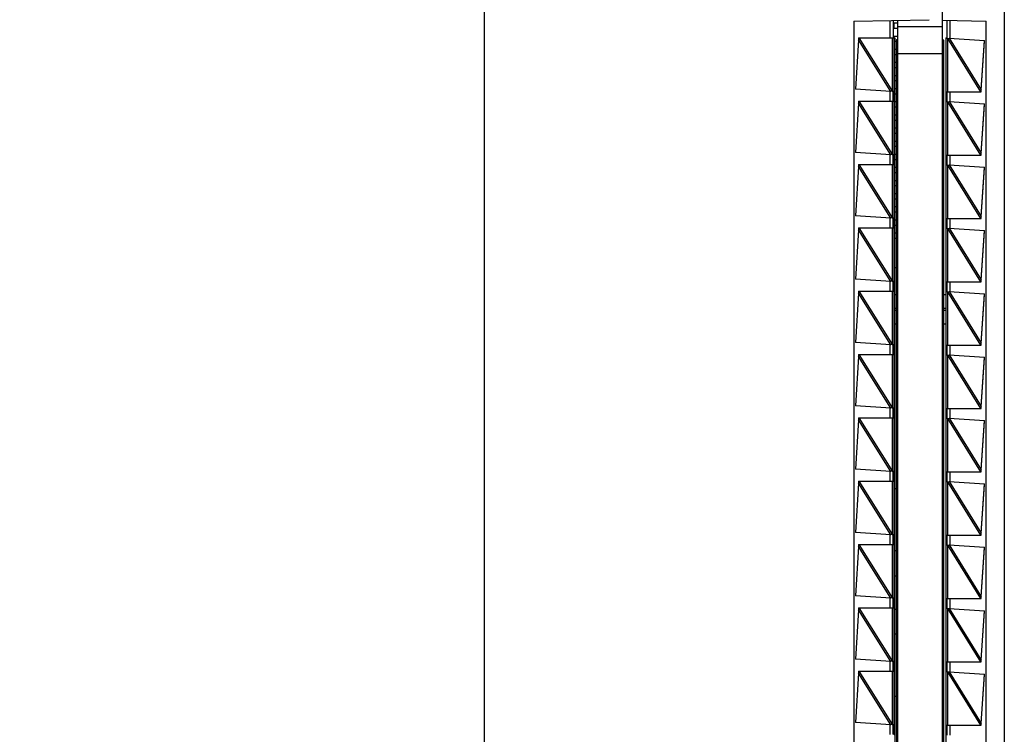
# Model space of a CAD drawing. Header units: inches. Extents: x 0 to 22, y 0 to 17.
# Tile 58 of 61: x 16.3 to 17.8, y 9.2 to 10.2. Entities that reach past the tile are written whole.
import ezdxf

# ---------------------------------------------------------------- set-up
doc = ezdxf.new("R2010")
doc.units = ezdxf.units.IN
doc.header["$LTSCALE"] = 1.21
doc.header["$MEASUREMENT"] = 0
doc.layers.get('0').update_dxf_attribs({"linetype": 'CONTINUOUS'})
doc.layers.add('DIMENSIONS', color=7, linetype='CONTINUOUS')
doc.styles.get("Standard").update_dxf_attribs({"font": 'txt', "width": 0.8})
doc.dimstyles.new('DIMSTYLE_2', dxfattribs={"dimtxt": 0.125, "dimasz": 0.18, "dimexe": 0.18, "dimexo": 0.0625, "dimgap": 0.09, "dimtad": 0, "dimtih": 1, "dimtoh": 1, "dimdec": 3, "dimzin": 4, "dimdsep": 46, "dimtxsty": 'STANDARD', "dimblk": '_FILLED', "dimblk1": '_FILLED', "dimblk2": '_FILLED', "dimcen": 0.09, "dimadec": 0, "dimazin": 0, "dimtp": 0.01, "dimtm": 0.01, "dimtfac": 1, "dimtdec": 3, "dimtofl": 0, "dimtmove": 0, "dimatfit": 3, "dimldrblk": '_FILLED', "dimfxl": 1, "dimtolj": 1, "dimtzin": 4, "dimarcsym": 0})

# ---------------------------------------------------------------- blocks, each defined once
blk = doc.blocks.new('*D21')
at = {"layer": 'DIMENSIONS', "color": 2, "linetype": 'CONTINUOUS'}
blk.add_line((17.1511, 11.0986), (17.1511, 11.4705), dxfattribs=at)
at = {"layer": 'DIMENSIONS', "color": 2, "linetype": 'CONTINUOUS', "insert": (17.0886, 11.533), "char_height": 0.125, "width": 1.225, "attachment_point": 1, "rotation": 90, "line_spacing_factor": 0.9}
blk.add_mtext('.502{\\Ftxt.shx;\\W1.000000;\\H0.125000; }[12.75]', dxfattribs=at)
blk = doc.blocks.new('_FILLED')
at = {"color": 0, "linetype": 'BYBLOCK'}
blk.add_solid([(0, 0), (-1, 0.1736), (-1, -0.1736)], dxfattribs=at)
blk = doc.blocks.new('*D23')
at = {"layer": 'DIMENSIONS', "color": 2, "linetype": 'CONTINUOUS'}
blk.add_line((16.9635, 10.911), (16.5786, 10.911), dxfattribs=at)
at = {"layer": 'DIMENSIONS', "color": 2, "linetype": 'CONTINUOUS', "insert": (16.5161, 10.9735), "char_height": 0.125, "width": 1.425, "attachment_point": 3, "line_spacing_factor": 0.9}
blk.add_mtext('4.822{\\Ftxt.shx;\\W1.000000;\\H0.125000; }[122.48]', dxfattribs=at)

msp = doc.modelspace()

# ---------------------------------------------------------------- linework, layer by layer
at = {"color": 7, "linetype": 'CONTINUOUS'}
for p, q in [((17.0161, 6.0942), (17.0161, 10.9058)), ((17.7961, 10.9058), (17.7961, 6.0942)), ((17.7031, 6.7205), (17.7031, 10.2795)), ((17.5701, 10.2283), (17.6832, 10.2303)), ((17.5701, 10.2283), (17.5701, 6.7717)), ((17.6291, 10.2294), (17.6291, 10.203)), ((17.6302, 10.225), (17.6302, 10.2171)), ((17.6361, 10.225), (17.6302, 10.225)), ((17.6361, 6.7705), (17.6361, 10.2295)), ((17.7031, 10.2295), (17.7691, 10.2283)), ((17.7101, 10.202), (17.7101, 10.2294)), ((17.7691, 6.7717), (17.7691, 10.2283)), ((17.6361, 10.2171), (17.6302, 10.2171)), ((17.7031, 10.2195), (17.6361, 10.2195)), ((17.5773, 10.2001), (17.5728, 10.1261)), ((17.5772, 10.203), (17.6318, 10.203)), ((17.5772, 10.203), (17.5773, 10.201)), ((17.578, 10.203), (17.5773, 10.2001)), ((17.5773, 10.2004), (17.5773, 10.2001)), ((17.6302, 10.2053), (17.6302, 10.203)), ((17.6361, 10.2053), (17.6302, 10.2053)), ((17.6318, 10.203), (17.6318, 6.797)), ((17.6341, 10.1974), (17.6318, 10.1974)), ((17.6341, 10.2005), (17.6341, 6.8005)), ((17.6341, 10.2005), (17.6361, 10.2005)), ((17.7051, 10.1995), (17.7031, 10.1995)), ((17.7051, 6.7995), (17.7051, 10.1995)), ((17.7081, 10.203), (17.7081, 6.797)), ((17.7081, 10.203), (17.7101, 10.203)), ((17.7111, 10.202), (17.7081, 10.202)), ((17.7111, 10.202), (17.7133, 10.2024)), ((17.7133, 10.2024), (17.7662, 10.1989)), ((17.7613, 10.1245), (17.7662, 10.1983)), ((17.7614, 10.1249), (17.7662, 10.1989)), ((17.6341, 10.1856), (17.6318, 10.1856)), ((17.6341, 10.1777), (17.6318, 10.1777)), ((17.6341, 10.1659), (17.6318, 10.1659)), ((17.6341, 10.1581), (17.6318, 10.1581)), ((17.6341, 10.1462), (17.6318, 10.1462)), ((17.6341, 10.1384), (17.6318, 10.1384)), ((17.6257, 10.1226), (17.5728, 10.1261)), ((17.6279, 10.123), (17.6257, 10.1226)), ((17.628, 10.123), (17.631, 10.123)), ((17.6291, 10.1221), (17.629, 10.123)), ((17.6291, 10.1221), (17.6291, 10.1089)), ((17.6291, 10.1089), (17.6291, 10.1221)), ((17.6341, 10.1266), (17.6318, 10.1266)), ((17.7081, 10.122), (17.7615, 10.122)), ((17.7101, 10.107), (17.7101, 10.122)), ((17.7606, 10.122), (17.7614, 10.1249)), ((17.7613, 10.1244), (17.7613, 10.1245)), ((17.7613, 10.1241), (17.7613, 10.1244)), ((17.7615, 10.122), (17.7613, 10.1241)), ((17.5773, 10.1051), (17.5728, 10.0311)), ((17.5772, 10.108), (17.631, 10.108)), ((17.5772, 10.108), (17.5773, 10.106)), ((17.578, 10.108), (17.5773, 10.1051)), ((17.5773, 10.1054), (17.5773, 10.1051)), ((17.629, 10.108), (17.6291, 10.1089)), ((17.6341, 10.1187), (17.6318, 10.1187)), ((17.6341, 10.1069), (17.6318, 10.1069)), ((17.7111, 10.107), (17.7081, 10.107)), ((17.7111, 10.107), (17.7133, 10.1074)), ((17.7133, 10.1074), (17.7662, 10.1039)), ((17.6341, 10.099), (17.6318, 10.099)), ((17.7613, 10.0295), (17.7662, 10.1033)), ((17.7614, 10.0299), (17.7662, 10.1039)), ((17.6341, 10.0872), (17.6318, 10.0872)), ((17.6341, 10.0793), (17.6318, 10.0793)), ((17.6341, 10.0675), (17.6318, 10.0675)), ((17.6341, 10.0596), (17.6318, 10.0596)), ((17.6341, 10.0478), (17.6318, 10.0478)), ((17.6257, 10.0276), (17.5728, 10.0311)), ((17.6341, 10.0399), (17.6318, 10.0399)), ((17.6279, 10.028), (17.6257, 10.0276)), ((17.628, 10.028), (17.631, 10.028)), ((17.6291, 10.0271), (17.629, 10.028)), ((17.6291, 10.0271), (17.6291, 10.0139)), ((17.6291, 10.0139), (17.6291, 10.0271)), ((17.6341, 10.0281), (17.6318, 10.0281)), ((17.6341, 10.0203), (17.6318, 10.0203)), ((17.7081, 10.027), (17.7615, 10.027)), ((17.7101, 10.012), (17.7101, 10.027)), ((17.7606, 10.027), (17.7614, 10.0299)), ((17.7613, 10.0294), (17.7613, 10.0295)), ((17.7613, 10.0291), (17.7613, 10.0294)), ((17.7615, 10.027), (17.7613, 10.0291)), ((17.5773, 10.0101), (17.5728, 9.9361)), ((17.5772, 10.013), (17.631, 10.013)), ((17.5772, 10.013), (17.5773, 10.011)), ((17.578, 10.013), (17.5773, 10.0101)), ((17.5773, 10.0104), (17.5773, 10.0101)), ((17.629, 10.013), (17.6291, 10.0139)), ((17.6341, 10.0084), (17.6318, 10.0084)), ((17.7111, 10.012), (17.7081, 10.012)), ((17.7111, 10.012), (17.7133, 10.0124)), ((17.7133, 10.0124), (17.7662, 10.0089)), ((17.7613, 9.9345), (17.7662, 10.0083)), ((17.7614, 9.9349), (17.7662, 10.0089)), ((17.6341, 10.0006), (17.6318, 10.0006)), ((17.6341, 9.9888), (17.6318, 9.9888)), ((17.6341, 9.9809), (17.6318, 9.9809)), ((17.6341, 9.9691), (17.6318, 9.9691)), ((17.6341, 9.9612), (17.6318, 9.9612)), ((17.6341, 9.9494), (17.6318, 9.9494)), ((17.6257, 9.9326), (17.5728, 9.9361)), ((17.6279, 9.933), (17.6257, 9.9326)), ((17.628, 9.933), (17.631, 9.933)), ((17.6291, 9.9321), (17.629, 9.933)), ((17.6291, 9.9321), (17.6291, 9.9189)), ((17.6291, 9.9189), (17.6291, 9.9321)), ((17.6341, 9.9415), (17.6318, 9.9415)), ((17.6341, 9.9297), (17.6318, 9.9297)), ((17.7081, 9.932), (17.7615, 9.932)), ((17.7101, 9.917), (17.7101, 9.932)), ((17.7606, 9.932), (17.7614, 9.9349)), ((17.7613, 9.9344), (17.7613, 9.9345)), ((17.7613, 9.9341), (17.7613, 9.9344)), ((17.7615, 9.932), (17.7613, 9.9341)), ((17.5773, 9.9151), (17.5728, 9.8411)), ((17.5772, 9.918), (17.631, 9.918)), ((17.5772, 9.918), (17.5773, 9.916)), ((17.578, 9.918), (17.5773, 9.9151)), ((17.5773, 9.9154), (17.5773, 9.9151)), ((17.629, 9.918), (17.6291, 9.9189)), ((17.6341, 9.9218), (17.6318, 9.9218)), ((17.7111, 9.917), (17.7081, 9.917)), ((17.7111, 9.917), (17.7133, 9.9174)), ((17.7133, 9.9174), (17.7662, 9.9139)), ((17.7613, 9.8395), (17.7662, 9.9133)), ((17.7614, 9.8399), (17.7662, 9.9139)), ((17.6341, 9.91), (17.6318, 9.91)), ((17.6341, 9.9021), (17.6318, 9.9021)), ((17.6318, 9.8588), (17.6341, 9.8588)), ((17.6257, 9.8376), (17.5728, 9.8411)), ((17.7606, 9.837), (17.7614, 9.8399)), ((17.7613, 9.8394), (17.7613, 9.8395)), ((17.7613, 9.8391), (17.7613, 9.8394)), ((17.7615, 9.837), (17.7613, 9.8391)), ((17.6279, 9.838), (17.6257, 9.8376)), ((17.628, 9.838), (17.631, 9.838)), ((17.6291, 9.8371), (17.629, 9.838)), ((17.629, 9.823), (17.6291, 9.8239)), ((17.6291, 9.8371), (17.6291, 9.8239)), ((17.6291, 9.8239), (17.6291, 9.8371)), ((17.7081, 9.837), (17.7615, 9.837)), ((17.7101, 9.822), (17.7101, 9.837)), ((17.5773, 9.8201), (17.5728, 9.7461)), ((17.5772, 9.823), (17.631, 9.823)), ((17.5772, 9.823), (17.5773, 9.821)), ((17.578, 9.823), (17.5773, 9.8201)), ((17.5773, 9.8204), (17.5773, 9.8201)), ((17.6341, 9.8175), (17.6318, 9.8175)), ((17.7081, 9.8175), (17.7051, 9.8175)), ((17.7111, 9.822), (17.7081, 9.822)), ((17.7111, 9.822), (17.7133, 9.8224)), ((17.7133, 9.8224), (17.7662, 9.8189)), ((17.7613, 9.7445), (17.7662, 9.8183)), ((17.7614, 9.7449), (17.7662, 9.8189)), ((17.6318, 9.7978), (17.6341, 9.7978)), ((17.7051, 9.7978), (17.7081, 9.7978)), ((17.6341, 9.7939), (17.6318, 9.7939)), ((17.7081, 9.7939), (17.7051, 9.7939)), ((17.6318, 9.7742), (17.6341, 9.7742)), ((17.7051, 9.7742), (17.7081, 9.7742)), ((17.6257, 9.7426), (17.5728, 9.7461)), ((17.6279, 9.743), (17.6257, 9.7426)), ((17.628, 9.743), (17.631, 9.743)), ((17.6291, 9.7421), (17.629, 9.743)), ((17.6291, 9.7421), (17.6291, 9.7289)), ((17.6291, 9.7289), (17.6291, 9.7421)), ((17.7081, 9.742), (17.7615, 9.742)), ((17.7101, 9.727), (17.7101, 9.742)), ((17.7606, 9.742), (17.7614, 9.7449)), ((17.7613, 9.7444), (17.7613, 9.7445)), ((17.7613, 9.7441), (17.7613, 9.7444)), ((17.7615, 9.742), (17.7613, 9.7441)), ((17.5773, 9.7251), (17.5728, 9.6511)), ((17.5772, 9.728), (17.631, 9.728)), ((17.5772, 9.728), (17.5773, 9.726)), ((17.578, 9.728), (17.5773, 9.7251)), ((17.5773, 9.7254), (17.5773, 9.7251)), ((17.629, 9.728), (17.6291, 9.7289)), ((17.7111, 9.727), (17.7081, 9.727)), ((17.7111, 9.727), (17.7133, 9.7274)), ((17.7133, 9.7274), (17.7662, 9.7239)), ((17.7613, 9.6495), (17.7662, 9.7233)), ((17.7614, 9.6499), (17.7662, 9.7239)), ((17.6257, 9.6476), (17.5728, 9.6511)), ((17.6279, 9.648), (17.6257, 9.6476)), ((17.628, 9.648), (17.631, 9.648)), ((17.6291, 9.6471), (17.629, 9.648)), ((17.6291, 9.6471), (17.6291, 9.6339)), ((17.6291, 9.6339), (17.6291, 9.6471)), ((17.7081, 9.647), (17.7615, 9.647)), ((17.7101, 9.632), (17.7101, 9.647)), ((17.7606, 9.647), (17.7614, 9.6499)), ((17.7613, 9.6494), (17.7613, 9.6495)), ((17.7613, 9.6491), (17.7613, 9.6494)), ((17.7615, 9.647), (17.7613, 9.6491)), ((17.5772, 9.633), (17.631, 9.633)), ((17.5772, 9.633), (17.5773, 9.631)), ((17.578, 9.633), (17.5773, 9.6301)), ((17.629, 9.633), (17.6291, 9.6339)), ((17.7111, 9.632), (17.7081, 9.632)), ((17.7111, 9.632), (17.7133, 9.6324)), ((17.7133, 9.6324), (17.7662, 9.6289)), ((17.5773, 9.6301), (17.5728, 9.5561)), ((17.5773, 9.6304), (17.5773, 9.6301)), ((17.7613, 9.5545), (17.7662, 9.6283)), ((17.7614, 9.5549), (17.7662, 9.6289)), ((17.6257, 9.5526), (17.5728, 9.5561)), ((17.6279, 9.553), (17.6257, 9.5526)), ((17.628, 9.553), (17.631, 9.553)), ((17.6291, 9.5521), (17.629, 9.553)), ((17.6291, 9.5521), (17.6291, 9.5389)), ((17.6291, 9.5389), (17.6291, 9.5521)), ((17.7081, 9.552), (17.7615, 9.552)), ((17.7101, 9.537), (17.7101, 9.552)), ((17.7606, 9.552), (17.7614, 9.5549)), ((17.7613, 9.5544), (17.7613, 9.5545)), ((17.7613, 9.5541), (17.7613, 9.5544)), ((17.7615, 9.552), (17.7613, 9.5541)), ((17.5773, 9.5351), (17.5728, 9.4611)), ((17.5772, 9.538), (17.631, 9.538)), ((17.5772, 9.538), (17.5773, 9.536)), ((17.578, 9.538), (17.5773, 9.5351)), ((17.5773, 9.5354), (17.5773, 9.5351)), ((17.629, 9.538), (17.6291, 9.5389)), ((17.7111, 9.537), (17.7081, 9.537)), ((17.7111, 9.537), (17.7133, 9.5374)), ((17.7133, 9.5374), (17.7662, 9.5339)), ((17.7613, 9.4595), (17.7662, 9.5333)), ((17.7614, 9.4599), (17.7662, 9.5339)), ((17.6318, 9.527), (17.6341, 9.527)), ((17.6257, 9.4576), (17.5728, 9.4611)), ((17.6279, 9.458), (17.6257, 9.4576)), ((17.628, 9.458), (17.631, 9.458)), ((17.6291, 9.4571), (17.629, 9.458)), ((17.6291, 9.4571), (17.6291, 9.4439)), ((17.6291, 9.4439), (17.6291, 9.4571)), ((17.7081, 9.457), (17.7615, 9.457)), ((17.7101, 9.442), (17.7101, 9.457)), ((17.7606, 9.457), (17.7614, 9.4599)), ((17.7613, 9.4594), (17.7613, 9.4595)), ((17.7613, 9.4591), (17.7613, 9.4594)), ((17.7615, 9.457), (17.7613, 9.4591)), ((17.5773, 9.4401), (17.5728, 9.3661)), ((17.5772, 9.443), (17.631, 9.443)), ((17.5772, 9.443), (17.5773, 9.441)), ((17.578, 9.443), (17.5773, 9.4401)), ((17.5773, 9.4404), (17.5773, 9.4401)), ((17.629, 9.443), (17.6291, 9.4439)), ((17.7111, 9.442), (17.7081, 9.442)), ((17.7111, 9.442), (17.7133, 9.4424)), ((17.7133, 9.4424), (17.7662, 9.4389)), ((17.6341, 9.4335), (17.6318, 9.4335)), ((17.7613, 9.3645), (17.7662, 9.4383)), ((17.7614, 9.3649), (17.7662, 9.4389)), ((17.6318, 9.396), (17.6341, 9.396)), ((17.6257, 9.3626), (17.5728, 9.3661)), ((17.6279, 9.363), (17.6257, 9.3626)), ((17.628, 9.363), (17.631, 9.363)), ((17.6291, 9.3621), (17.629, 9.363)), ((17.6291, 9.3621), (17.6291, 9.3489)), ((17.6291, 9.3489), (17.6291, 9.3621)), ((17.7081, 9.362), (17.7615, 9.362)), ((17.7101, 9.347), (17.7101, 9.362)), ((17.7606, 9.362), (17.7614, 9.3649)), ((17.7613, 9.3644), (17.7613, 9.3645)), ((17.7613, 9.3641), (17.7613, 9.3644)), ((17.7615, 9.362), (17.7613, 9.3641)), ((17.5773, 9.3451), (17.5728, 9.2711)), ((17.5772, 9.348), (17.631, 9.348)), ((17.5772, 9.348), (17.5773, 9.346)), ((17.578, 9.348), (17.5773, 9.3451)), ((17.5773, 9.3454), (17.5773, 9.3451)), ((17.629, 9.348), (17.6291, 9.3489)), ((17.6318, 9.346), (17.6341, 9.346)), ((17.7111, 9.347), (17.7081, 9.347)), ((17.7111, 9.347), (17.7133, 9.3474)), ((17.7133, 9.3474), (17.7662, 9.3439)), ((17.7613, 9.2695), (17.7662, 9.3433)), ((17.7614, 9.2699), (17.7662, 9.3439)), ((17.6341, 9.3085), (17.6318, 9.3085)), ((17.6257, 9.2676), (17.5728, 9.2711)), ((17.6279, 9.268), (17.6257, 9.2676)), ((17.628, 9.268), (17.631, 9.268)), ((17.6291, 9.2671), (17.629, 9.268)), ((17.6291, 9.2671), (17.6291, 9.2539)), ((17.6291, 9.2539), (17.6291, 9.2671)), ((17.7081, 9.267), (17.7615, 9.267)), ((17.7101, 9.252), (17.7101, 9.267)), ((17.7606, 9.267), (17.7614, 9.2699)), ((17.7613, 9.2694), (17.7613, 9.2695)), ((17.7613, 9.2691), (17.7613, 9.2694)), ((17.7615, 9.267), (17.7613, 9.2691)), ((17.5773, 9.2501), (17.5728, 9.1761)), ((17.5772, 9.253), (17.631, 9.253)), ((17.5772, 9.253), (17.5773, 9.251)), ((17.578, 9.253), (17.5773, 9.2501)), ((17.5773, 9.2504), (17.5773, 9.2501)), ((17.629, 9.253), (17.6291, 9.2539)), ((17.7111, 9.252), (17.7081, 9.252)), ((17.7111, 9.252), (17.7133, 9.2524)), ((17.7133, 9.2524), (17.7662, 9.2489)), ((17.7613, 9.1745), (17.7662, 9.2483)), ((17.7614, 9.1749), (17.7662, 9.2489)), ((17.6341, 9.215), (17.6318, 9.215)), ((17.6257, 9.1726), (17.5728, 9.1761)), ((17.7606, 9.172), (17.7614, 9.1749)), ((17.7613, 9.1744), (17.7613, 9.1745)), ((17.7613, 9.1741), (17.7613, 9.1744)), ((17.7615, 9.172), (17.7613, 9.1741)), ((17.6279, 9.173), (17.6257, 9.1726)), ((17.628, 9.173), (17.631, 9.173)), ((17.6291, 9.1721), (17.629, 9.173)), ((17.629, 9.158), (17.6291, 9.1589)), ((17.6291, 9.1721), (17.6291, 9.1589)), ((17.6291, 9.1589), (17.6291, 9.1721)), ((17.7081, 9.172), (17.7615, 9.172)), ((17.7101, 9.157), (17.7101, 9.172))]:
    msp.add_line(p, q, dxfattribs=at)
at = {"color": 9, "linetype": 'CONTINUOUS'}
for p, q in [((17.6242, 10.2293), (17.6242, 10.203)), ((17.715, 10.2022), (17.715, 10.2293)), ((17.6257, 10.1226), (17.5773, 10.2001)), ((17.578, 10.203), (17.6281, 10.1228)), ((17.6281, 10.1228), (17.6281, 10.203)), ((17.631, 10.123), (17.631, 10.203)), ((17.711, 10.2022), (17.711, 10.122)), ((17.711, 10.2022), (17.7606, 10.122)), ((17.7133, 10.2024), (17.7614, 10.1249)), ((17.6361, 10.1795), (17.7031, 10.1795)), ((17.6242, 10.1227), (17.6242, 10.108)), ((17.715, 10.1072), (17.715, 10.122)), ((17.6257, 10.0276), (17.5773, 10.1051)), ((17.578, 10.108), (17.6281, 10.0278)), ((17.6281, 10.0278), (17.6281, 10.108)), ((17.631, 10.028), (17.631, 10.108)), ((17.711, 10.1072), (17.711, 10.027)), ((17.711, 10.1072), (17.7606, 10.027)), ((17.7133, 10.1074), (17.7614, 10.0299)), ((17.6242, 10.0277), (17.6242, 10.013)), ((17.715, 10.0122), (17.715, 10.027)), ((17.6257, 9.9326), (17.5773, 10.0101)), ((17.578, 10.013), (17.6281, 9.9328)), ((17.6281, 9.9328), (17.6281, 10.013)), ((17.631, 9.933), (17.631, 10.013)), ((17.711, 10.0122), (17.711, 9.932)), ((17.711, 10.0122), (17.7606, 9.932)), ((17.7133, 10.0124), (17.7614, 9.9349)), ((17.6242, 9.9327), (17.6242, 9.918)), ((17.715, 9.9172), (17.715, 9.932)), ((17.6257, 9.8376), (17.5773, 9.9151)), ((17.578, 9.918), (17.6281, 9.8378)), ((17.6281, 9.8378), (17.6281, 9.918)), ((17.631, 9.838), (17.631, 9.918)), ((17.711, 9.9172), (17.711, 9.837)), ((17.711, 9.9172), (17.7606, 9.837)), ((17.7133, 9.9174), (17.7614, 9.8399)), ((17.6242, 9.8377), (17.6242, 9.823)), ((17.715, 9.8222), (17.715, 9.837)), ((17.6257, 9.7426), (17.5773, 9.8201)), ((17.578, 9.823), (17.6281, 9.7428)), ((17.6281, 9.7428), (17.6281, 9.823)), ((17.631, 9.743), (17.631, 9.823)), ((17.711, 9.8222), (17.711, 9.742)), ((17.711, 9.8222), (17.7606, 9.742)), ((17.7133, 9.8224), (17.7614, 9.7449)), ((17.6242, 9.7427), (17.6242, 9.728)), ((17.715, 9.7272), (17.715, 9.742)), ((17.6257, 9.6476), (17.5773, 9.7251)), ((17.578, 9.728), (17.6281, 9.6478)), ((17.6281, 9.6478), (17.6281, 9.728)), ((17.631, 9.648), (17.631, 9.728)), ((17.711, 9.7272), (17.711, 9.647)), ((17.711, 9.7272), (17.7606, 9.647)), ((17.7133, 9.7274), (17.7614, 9.6499)), ((17.6242, 9.6477), (17.6242, 9.633)), ((17.715, 9.6322), (17.715, 9.647)), ((17.578, 9.633), (17.6281, 9.5528)), ((17.6281, 9.5528), (17.6281, 9.633)), ((17.631, 9.553), (17.631, 9.633)), ((17.711, 9.6322), (17.711, 9.552)), ((17.711, 9.6322), (17.7606, 9.552)), ((17.7133, 9.6324), (17.7614, 9.5549)), ((17.6257, 9.5526), (17.5773, 9.6301)), ((17.6242, 9.5527), (17.6242, 9.538)), ((17.715, 9.5372), (17.715, 9.552)), ((17.6257, 9.4576), (17.5773, 9.5351)), ((17.578, 9.538), (17.6281, 9.4578)), ((17.6281, 9.4578), (17.6281, 9.538)), ((17.631, 9.458), (17.631, 9.538)), ((17.711, 9.5372), (17.711, 9.457)), ((17.711, 9.5372), (17.7606, 9.457)), ((17.7133, 9.5374), (17.7614, 9.4599)), ((17.6242, 9.4577), (17.6242, 9.443)), ((17.715, 9.4422), (17.715, 9.457)), ((17.6257, 9.3626), (17.5773, 9.4401)), ((17.578, 9.443), (17.6281, 9.3628)), ((17.6281, 9.3628), (17.6281, 9.443)), ((17.631, 9.363), (17.631, 9.443)), ((17.711, 9.4422), (17.711, 9.362)), ((17.711, 9.4422), (17.7606, 9.362)), ((17.7133, 9.4424), (17.7614, 9.3649)), ((17.6242, 9.3627), (17.6242, 9.348)), ((17.715, 9.3472), (17.715, 9.362)), ((17.6257, 9.2676), (17.5773, 9.3451)), ((17.578, 9.348), (17.6281, 9.2678)), ((17.6281, 9.2678), (17.6281, 9.348)), ((17.631, 9.268), (17.631, 9.348)), ((17.711, 9.3472), (17.711, 9.267)), ((17.711, 9.3472), (17.7606, 9.267)), ((17.7133, 9.3474), (17.7614, 9.2699)), ((17.6242, 9.2677), (17.6242, 9.253)), ((17.715, 9.2522), (17.715, 9.267)), ((17.6257, 9.1726), (17.5773, 9.2501)), ((17.578, 9.253), (17.6281, 9.1728)), ((17.6281, 9.1728), (17.6281, 9.253)), ((17.631, 9.173), (17.631, 9.253)), ((17.711, 9.2522), (17.711, 9.172)), ((17.711, 9.2522), (17.7606, 9.172)), ((17.7133, 9.2524), (17.7614, 9.1749)), ((17.6242, 9.1727), (17.6242, 9.158)), ((17.715, 9.1572), (17.715, 9.172))]:
    msp.add_line(p, q, dxfattribs=at)
at = {"color": 7, "linetype": 'CONTINUOUS'}
for points in [[(17.5773, 10.201), (17.5773, 10.2007), (17.5773, 10.2004)], [(17.5773, 10.106), (17.5773, 10.1057), (17.5773, 10.1054)], [(17.5773, 10.011), (17.5773, 10.0107), (17.5773, 10.0104)], [(17.5773, 9.916), (17.5773, 9.9157), (17.5773, 9.9154)], [(17.5773, 9.821), (17.5773, 9.8207), (17.5773, 9.8204)], [(17.5773, 9.726), (17.5773, 9.7257), (17.5773, 9.7254)], [(17.5773, 9.631), (17.5773, 9.6307), (17.5773, 9.6304)], [(17.5773, 9.536), (17.5773, 9.5357), (17.5773, 9.5354)], [(17.5773, 9.441), (17.5773, 9.4407), (17.5773, 9.4404)], [(17.5773, 9.346), (17.5773, 9.3457), (17.5773, 9.3454)], [(17.5773, 9.251), (17.5773, 9.2507), (17.5773, 9.2504)]]:
    msp.add_lwpolyline(points, dxfattribs=at)
for points in [[(17.631, 10.108), (17.631, 10.108), (17.631, 10.108), (17.631, 10.108), (17.631, 10.108), (17.631, 10.108), (17.631, 10.108), (17.631, 10.108), (17.631, 10.1081), (17.631, 10.1081), (17.631, 10.1082), (17.6311, 10.1083), (17.6311, 10.1084), (17.6311, 10.1086), (17.6311, 10.1087), (17.6311, 10.1089), (17.6311, 10.1091), (17.6311, 10.1093), (17.6311, 10.1097), (17.6311, 10.1102), (17.6311, 10.1108), (17.6311, 10.1113), (17.6311, 10.112), (17.6311, 10.1126), (17.6311, 10.1133), (17.6311, 10.1143), (17.6311, 10.1155), (17.6311, 10.1167), (17.6311, 10.1177), (17.6311, 10.1184), (17.6311, 10.119), (17.6311, 10.1197), (17.6311, 10.1202), (17.6311, 10.1208), (17.6311, 10.1213), (17.6311, 10.1217), (17.6311, 10.1219), (17.6311, 10.1221), (17.6311, 10.1223), (17.6311, 10.1224), (17.6311, 10.1226), (17.6311, 10.1227), (17.631, 10.1228), (17.631, 10.1229), (17.631, 10.1229), (17.631, 10.123), (17.631, 10.123), (17.631, 10.123), (17.631, 10.123), (17.631, 10.123), (17.631, 10.123), (17.631, 10.123), (17.631, 10.123)], [(17.631, 10.013), (17.631, 10.013), (17.631, 10.013), (17.631, 10.013), (17.631, 10.013), (17.631, 10.013), (17.631, 10.013), (17.631, 10.013), (17.631, 10.0131), (17.631, 10.0131), (17.631, 10.0132), (17.6311, 10.0133), (17.6311, 10.0134), (17.6311, 10.0136), (17.6311, 10.0137), (17.6311, 10.0139), (17.6311, 10.0141), (17.6311, 10.0143), (17.6311, 10.0147), (17.6311, 10.0152), (17.6311, 10.0158), (17.6311, 10.0163), (17.6311, 10.017), (17.6311, 10.0176), (17.6311, 10.0183), (17.6311, 10.0193), (17.6311, 10.0205), (17.6311, 10.0217), (17.6311, 10.0227), (17.6311, 10.0234), (17.6311, 10.024), (17.6311, 10.0247), (17.6311, 10.0252), (17.6311, 10.0258), (17.6311, 10.0263), (17.6311, 10.0267), (17.6311, 10.0269), (17.6311, 10.0271), (17.6311, 10.0273), (17.6311, 10.0274), (17.6311, 10.0276), (17.6311, 10.0277), (17.631, 10.0278), (17.631, 10.0279), (17.631, 10.0279), (17.631, 10.028), (17.631, 10.028), (17.631, 10.028), (17.631, 10.028), (17.631, 10.028), (17.631, 10.028), (17.631, 10.028), (17.631, 10.028)], [(17.631, 9.918), (17.631, 9.918), (17.631, 9.918), (17.631, 9.918), (17.631, 9.918), (17.631, 9.918), (17.631, 9.918), (17.631, 9.918), (17.631, 9.9181), (17.631, 9.9181), (17.631, 9.9182), (17.6311, 9.9183), (17.6311, 9.9184), (17.6311, 9.9186), (17.6311, 9.9187), (17.6311, 9.9189), (17.6311, 9.9191), (17.6311, 9.9193), (17.6311, 9.9197), (17.6311, 9.9202), (17.6311, 9.9208), (17.6311, 9.9213), (17.6311, 9.922), (17.6311, 9.9226), (17.6311, 9.9233), (17.6311, 9.9243), (17.6311, 9.9255), (17.6311, 9.9267), (17.6311, 9.9277), (17.6311, 9.9284), (17.6311, 9.929), (17.6311, 9.9297), (17.6311, 9.9302), (17.6311, 9.9308), (17.6311, 9.9313), (17.6311, 9.9317), (17.6311, 9.9319), (17.6311, 9.9321), (17.6311, 9.9323), (17.6311, 9.9324), (17.6311, 9.9326), (17.6311, 9.9327), (17.631, 9.9328), (17.631, 9.9329), (17.631, 9.9329), (17.631, 9.933), (17.631, 9.933), (17.631, 9.933), (17.631, 9.933), (17.631, 9.933), (17.631, 9.933), (17.631, 9.933), (17.631, 9.933)], [(17.631, 9.823), (17.631, 9.823), (17.631, 9.823), (17.631, 9.823), (17.631, 9.823), (17.631, 9.823), (17.631, 9.823), (17.631, 9.823), (17.631, 9.8231), (17.631, 9.8231), (17.631, 9.8232), (17.6311, 9.8233), (17.6311, 9.8234), (17.6311, 9.8236), (17.6311, 9.8237), (17.6311, 9.8239), (17.6311, 9.8241), (17.6311, 9.8243), (17.6311, 9.8247), (17.6311, 9.8252), (17.6311, 9.8258), (17.6311, 9.8263), (17.6311, 9.827), (17.6311, 9.8276), (17.6311, 9.8283), (17.6311, 9.8293), (17.6311, 9.8305), (17.6311, 9.8317), (17.6311, 9.8327), (17.6311, 9.8334), (17.6311, 9.834), (17.6311, 9.8347), (17.6311, 9.8352), (17.6311, 9.8358), (17.6311, 9.8363), (17.6311, 9.8367), (17.6311, 9.8369), (17.6311, 9.8371), (17.6311, 9.8373), (17.6311, 9.8374), (17.6311, 9.8376), (17.6311, 9.8377), (17.631, 9.8378), (17.631, 9.8379), (17.631, 9.8379), (17.631, 9.838), (17.631, 9.838), (17.631, 9.838), (17.631, 9.838), (17.631, 9.838), (17.631, 9.838), (17.631, 9.838), (17.631, 9.838)], [(17.631, 9.728), (17.631, 9.728), (17.631, 9.728), (17.631, 9.728), (17.631, 9.728), (17.631, 9.728), (17.631, 9.728), (17.631, 9.728), (17.631, 9.7281), (17.631, 9.7281), (17.631, 9.7282), (17.6311, 9.7283), (17.6311, 9.7284), (17.6311, 9.7286), (17.6311, 9.7287), (17.6311, 9.7289), (17.6311, 9.7291), (17.6311, 9.7293), (17.6311, 9.7297), (17.6311, 9.7302), (17.6311, 9.7308), (17.6311, 9.7313), (17.6311, 9.732), (17.6311, 9.7326), (17.6311, 9.7333), (17.6311, 9.7343), (17.6311, 9.7355), (17.6311, 9.7367), (17.6311, 9.7377), (17.6311, 9.7384), (17.6311, 9.739), (17.6311, 9.7397), (17.6311, 9.7402), (17.6311, 9.7408), (17.6311, 9.7413), (17.6311, 9.7417), (17.6311, 9.7419), (17.6311, 9.7421), (17.6311, 9.7423), (17.6311, 9.7424), (17.6311, 9.7426), (17.6311, 9.7427), (17.631, 9.7428), (17.631, 9.7429), (17.631, 9.7429), (17.631, 9.743), (17.631, 9.743), (17.631, 9.743), (17.631, 9.743), (17.631, 9.743), (17.631, 9.743), (17.631, 9.743), (17.631, 9.743)], [(17.631, 9.633), (17.631, 9.633), (17.631, 9.633), (17.631, 9.633), (17.631, 9.633), (17.631, 9.633), (17.631, 9.633), (17.631, 9.633), (17.631, 9.6331), (17.631, 9.6331), (17.631, 9.6332), (17.6311, 9.6333), (17.6311, 9.6334), (17.6311, 9.6336), (17.6311, 9.6337), (17.6311, 9.6339), (17.6311, 9.6341), (17.6311, 9.6343), (17.6311, 9.6347), (17.6311, 9.6352), (17.6311, 9.6358), (17.6311, 9.6363), (17.6311, 9.637), (17.6311, 9.6376), (17.6311, 9.6383), (17.6311, 9.6393), (17.6311, 9.6405), (17.6311, 9.6417), (17.6311, 9.6427), (17.6311, 9.6434), (17.6311, 9.644), (17.6311, 9.6447), (17.6311, 9.6452), (17.6311, 9.6458), (17.6311, 9.6463), (17.6311, 9.6467), (17.6311, 9.6469), (17.6311, 9.6471), (17.6311, 9.6473), (17.6311, 9.6474), (17.6311, 9.6476), (17.6311, 9.6477), (17.631, 9.6478), (17.631, 9.6479), (17.631, 9.6479), (17.631, 9.648), (17.631, 9.648), (17.631, 9.648), (17.631, 9.648), (17.631, 9.648), (17.631, 9.648), (17.631, 9.648), (17.631, 9.648)], [(17.631, 9.538), (17.631, 9.538), (17.631, 9.538), (17.631, 9.538), (17.631, 9.538), (17.631, 9.538), (17.631, 9.538), (17.631, 9.538), (17.631, 9.5381), (17.631, 9.5381), (17.631, 9.5382), (17.6311, 9.5383), (17.6311, 9.5384), (17.6311, 9.5386), (17.6311, 9.5387), (17.6311, 9.5389), (17.6311, 9.5391), (17.6311, 9.5393), (17.6311, 9.5397), (17.6311, 9.5402), (17.6311, 9.5408), (17.6311, 9.5413), (17.6311, 9.542), (17.6311, 9.5426), (17.6311, 9.5433), (17.6311, 9.5443), (17.6311, 9.5455), (17.6311, 9.5467), (17.6311, 9.5477), (17.6311, 9.5484), (17.6311, 9.549), (17.6311, 9.5497), (17.6311, 9.5502), (17.6311, 9.5508), (17.6311, 9.5513), (17.6311, 9.5517), (17.6311, 9.5519), (17.6311, 9.5521), (17.6311, 9.5523), (17.6311, 9.5524), (17.6311, 9.5526), (17.6311, 9.5527), (17.631, 9.5528), (17.631, 9.5529), (17.631, 9.5529), (17.631, 9.553), (17.631, 9.553), (17.631, 9.553), (17.631, 9.553), (17.631, 9.553), (17.631, 9.553), (17.631, 9.553), (17.631, 9.553)], [(17.631, 9.443), (17.631, 9.443), (17.631, 9.443), (17.631, 9.443), (17.631, 9.443), (17.631, 9.443), (17.631, 9.443), (17.631, 9.443), (17.631, 9.4431), (17.631, 9.4431), (17.631, 9.4432), (17.6311, 9.4433), (17.6311, 9.4434), (17.6311, 9.4436), (17.6311, 9.4437), (17.6311, 9.4439), (17.6311, 9.4441), (17.6311, 9.4443), (17.6311, 9.4447), (17.6311, 9.4452), (17.6311, 9.4458), (17.6311, 9.4463), (17.6311, 9.447), (17.6311, 9.4476), (17.6311, 9.4483), (17.6311, 9.4493), (17.6311, 9.4505), (17.6311, 9.4517), (17.6311, 9.4527), (17.6311, 9.4534), (17.6311, 9.454), (17.6311, 9.4547), (17.6311, 9.4552), (17.6311, 9.4558), (17.6311, 9.4563), (17.6311, 9.4567), (17.6311, 9.4569), (17.6311, 9.4571), (17.6311, 9.4573), (17.6311, 9.4574), (17.6311, 9.4576), (17.6311, 9.4577), (17.631, 9.4578), (17.631, 9.4579), (17.631, 9.4579), (17.631, 9.458), (17.631, 9.458), (17.631, 9.458), (17.631, 9.458), (17.631, 9.458), (17.631, 9.458), (17.631, 9.458), (17.631, 9.458)], [(17.631, 9.348), (17.631, 9.348), (17.631, 9.348), (17.631, 9.348), (17.631, 9.348), (17.631, 9.348), (17.631, 9.348), (17.631, 9.348), (17.631, 9.3481), (17.631, 9.3481), (17.631, 9.3482), (17.6311, 9.3483), (17.6311, 9.3484), (17.6311, 9.3486), (17.6311, 9.3487), (17.6311, 9.3489), (17.6311, 9.3491), (17.6311, 9.3493), (17.6311, 9.3497), (17.6311, 9.3502), (17.6311, 9.3508), (17.6311, 9.3513), (17.6311, 9.352), (17.6311, 9.3526), (17.6311, 9.3533), (17.6311, 9.3543), (17.6311, 9.3555), (17.6311, 9.3567), (17.6311, 9.3577), (17.6311, 9.3584), (17.6311, 9.359), (17.6311, 9.3597), (17.6311, 9.3602), (17.6311, 9.3608), (17.6311, 9.3613), (17.6311, 9.3617), (17.6311, 9.3619), (17.6311, 9.3621), (17.6311, 9.3623), (17.6311, 9.3624), (17.6311, 9.3626), (17.6311, 9.3627), (17.631, 9.3628), (17.631, 9.3629), (17.631, 9.3629), (17.631, 9.363), (17.631, 9.363), (17.631, 9.363), (17.631, 9.363), (17.631, 9.363), (17.631, 9.363), (17.631, 9.363), (17.631, 9.363)], [(17.631, 9.253), (17.631, 9.253), (17.631, 9.253), (17.631, 9.253), (17.631, 9.253), (17.631, 9.253), (17.631, 9.253), (17.631, 9.253), (17.631, 9.2531), (17.631, 9.2531), (17.631, 9.2532), (17.6311, 9.2533), (17.6311, 9.2534), (17.6311, 9.2536), (17.6311, 9.2537), (17.6311, 9.2539), (17.6311, 9.2541), (17.6311, 9.2543), (17.6311, 9.2547), (17.6311, 9.2552), (17.6311, 9.2558), (17.6311, 9.2563), (17.6311, 9.257), (17.6311, 9.2576), (17.6311, 9.2583), (17.6311, 9.2593), (17.6311, 9.2605), (17.6311, 9.2617), (17.6311, 9.2627), (17.6311, 9.2634), (17.6311, 9.264), (17.6311, 9.2647), (17.6311, 9.2652), (17.6311, 9.2658), (17.6311, 9.2663), (17.6311, 9.2667), (17.6311, 9.2669), (17.6311, 9.2671), (17.6311, 9.2673), (17.6311, 9.2674), (17.6311, 9.2676), (17.6311, 9.2677), (17.631, 9.2678), (17.631, 9.2679), (17.631, 9.2679), (17.631, 9.268), (17.631, 9.268), (17.631, 9.268), (17.631, 9.268), (17.631, 9.268), (17.631, 9.268), (17.631, 9.268), (17.631, 9.268)], [(17.631, 9.158), (17.631, 9.158), (17.631, 9.158), (17.631, 9.158), (17.631, 9.158), (17.631, 9.158), (17.631, 9.158), (17.631, 9.158), (17.631, 9.1581), (17.631, 9.1581), (17.631, 9.1582), (17.6311, 9.1583), (17.6311, 9.1584), (17.6311, 9.1586), (17.6311, 9.1587), (17.6311, 9.1589), (17.6311, 9.1591), (17.6311, 9.1593), (17.6311, 9.1597), (17.6311, 9.1602), (17.6311, 9.1608), (17.6311, 9.1613), (17.6311, 9.162), (17.6311, 9.1626), (17.6311, 9.1633), (17.6311, 9.1643), (17.6311, 9.1655), (17.6311, 9.1667), (17.6311, 9.1677), (17.6311, 9.1684), (17.6311, 9.169), (17.6311, 9.1697), (17.6311, 9.1702), (17.6311, 9.1708), (17.6311, 9.1713), (17.6311, 9.1717), (17.6311, 9.1719), (17.6311, 9.1721), (17.6311, 9.1723), (17.6311, 9.1724), (17.6311, 9.1726), (17.6311, 9.1727), (17.631, 9.1728), (17.631, 9.1729), (17.631, 9.1729), (17.631, 9.173), (17.631, 9.173), (17.631, 9.173), (17.631, 9.173), (17.631, 9.173), (17.631, 9.173), (17.631, 9.173), (17.631, 9.173)]]:
    msp.add_open_spline(points, degree=3, knots=[0, 0, 0, 0, 0.000262, 0.000478, 0.000762, 0.001117, 0.001544, 0.002618, 0.005649, 0.009863, 0.015252, 0.021806, 0.029509, 0.038344, 0.04829, 0.059322, 0.071416, 0.084541, 0.113757, 0.146691, 0.183026, 0.222412, 0.26447, 0.308796, 0.354963, 0.402526, 0.5, 0.597474, 0.645037, 0.691204, 0.73553, 0.777588, 0.816974, 0.853309, 0.886243, 0.915459, 0.928584, 0.940678, 0.95171, 0.961656, 0.970491, 0.978194, 0.984748, 0.990137, 0.994351, 0.997382, 0.998456, 0.998883, 0.999238, 0.999522, 0.999738, 1, 1, 1, 1], dxfattribs=at)

# ---------------------------------------------------------------- dimensions: what is measured, and where the dimension line sits
at = {"layer": 'DIMENSIONS', "color": 2, "linetype": 'CONTINUOUS'}
for feature_location, offset, dtype, picture, middle in [((17.1511, 11.0986), (0, 0.3719), 1, '*D21', (17.1511, 12.1455)), ((16.9635, 10.911), (-0.3849, 0), 0, '*D23', (15.5036, 10.911))]:
    dim = msp.add_ordinate_dim(feature_location=feature_location, offset=offset, dtype=dtype, origin=(17.6531, 6.089), dimstyle='DIMSTYLE_2', dxfattribs=at)
    dim.commit()
    dim.dimension.update_dxf_attribs({"geometry": picture, "text_midpoint": middle})

doc.saveas('drawing.dxf')
